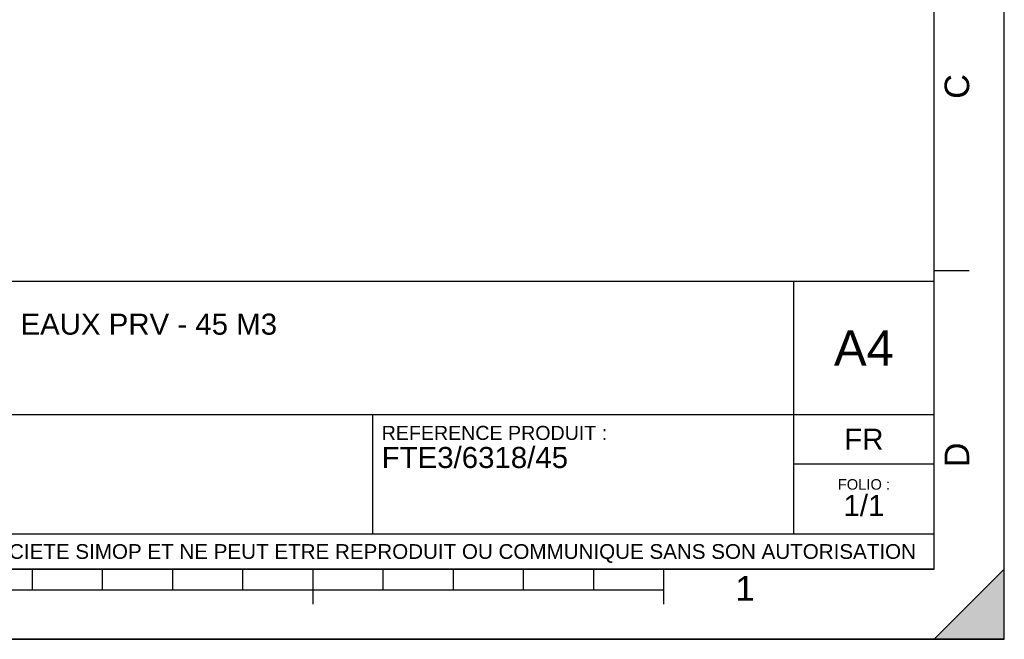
# Model space of a CAD drawing. Header units: millimetres. Extents: x 0 to 297, y 0 to 210.
# Tile 14 of 27: x 157 to 297, y 0 to 88. Entities that reach past the tile are written whole.
import ezdxf

# ---------------------------------------------------------------- set-up
doc = ezdxf.new("R2010")
doc.units = ezdxf.units.MM
doc.header["$LTSCALE"] = 16.335
doc.layers.get('0').update_dxf_attribs({"linetype": 'CONTINUOUS'})
doc.styles.get("Standard").update_dxf_attribs({"font": 'arial.ttf'})
doc.styles.add('TEXTSTYLE_2', font='arial.ttf')

# ---------------------------------------------------------------- blocks, each defined once
blk = doc.blocks.new('MARGEA4_BL0', base_point=(148.51, 105.01))
at = {"color": 7, "linetype": 'Continuous'}
for p, q in [((297.01, 0.01), (297.01, 210.01)), ((297.01, 0.01), (297.01, 210.01)), ((287.01, 10.01), (287.01, 200.01)), ((292.01, 52.51), (287.01, 52.51)), ((287.01, 10.01), (10.01, 10.01)), ((158.51, 7.01), (158.51, 10.01)), ((168.51, 7.01), (168.51, 10.01)), ((178.51, 7.01), (178.51, 10.01)), ((188.51, 7.01), (188.51, 10.01)), ((198.51, 5.01), (198.51, 10.01)), ((208.51, 7.01), (208.51, 10.01)), ((218.51, 7.01), (218.51, 10.01)), ((228.51, 7.01), (228.51, 10.01)), ((238.51, 7.01), (238.51, 10.01)), ((248.51, 5.01), (248.51, 10.01)), ((297.01, 10.01), (287.01, 0.01)), ((297.01, 10.01), (287.01, 0.01)), ((297.01, 0.01), (297.01, 10.01)), ((248.51, 7.01), (48.51, 7.01)), ((297.01, 0.01), (0.01, 0.01)), ((297.01, 0.01), (0.01, 0.01)), ((287.01, 0.01), (297.01, 0.01))]:
    blk.add_line(p, q, dxfattribs=at)
blk.add_solid([(297.01, 10.01), (287.01, 0.01), (297.01, 0.01)], dxfattribs=at)
at = {"color": 7, "linetype": 'Continuous', "style": 'TEXTSTYLE_2', "oblique": 0}
for s, p in [('C', (292.01, 77.01)), ('D', (292.01, 24.51))]:
    blk.add_text(s, height=3.5, rotation=90, dxfattribs=at).set_placement(p)
blk.add_text('1', height=3.5, dxfattribs=at).set_placement((258.71, 5.52))
blk = doc.blocks.new('*T6')
at = {"color": 7, "linetype": 'Continuous'}
for p, q in [((0, 0), (0, 41)), ((0, 41), (190, 41)), ((25, 22), (25, 41)), ((170, 5), (170, 41)), ((190, 0), (190, 41)), ((0, 31.5), (25, 31.5)), ((0, 22), (190, 22)), ((110, 5), (110, 22)), ((170, 15), (190, 15)), ((0, 5), (190, 5)), ((0, 0), (190, 0))]:
    blk.add_line(p, q, dxfattribs=at)
at = {"color": 7, "linetype": 'Continuous', "line_spacing_factor": 0.9}
for s, insert, char_height, width, attachment_point in [('ECHELLE :\\P\\H2.5;7:500', (1.28, 39.4), 2, 28.5204, 1), ('TITRE :\\P\\H3.0;FOSSE TOUTES EAUX PRV - 45 M3', (26.28, 39.4), 2, 139.8959, 1), ('A4', (180, 34), 5, 17.0632, 2), ('REFERENCE PRODUIT :\\P\\H3.0;FTE3/6318/45', (111.28, 20.4), 2, 64.1338, 1), ('FR', (180, 20), 3, 11.1524, 2), ('FOLIO :  \\P\\H3.0;1/1', (180, 12.81), 1.5, 17.197, 2), ('CE PLAN EST LA PROPRIETE DE LA SOCIETE SIMOP ET NE PEUT ETRE REPRODUIT OU COMMUNIQUE SANS SON AUTORISATION', (95, 3.55), 2.1, 368.8974, 2)]:
    blk.add_mtext(s, dxfattribs=dict(at, insert=insert, char_height=char_height, width=width, attachment_point=attachment_point))

msp = doc.modelspace()

# ---------------------------------------------------------------- linework, layer by layer
at = {"color": 7, "linetype": 'Continuous'}
for p, q in [((297, 0), (297, 210)), ((297.01, 0.01), (297.01, 200.01)), ((0, 0), (297, 0))]:
    msp.add_line(p, q, dxfattribs=at)

# ---------------------------------------------------------------- block references
msp.add_blockref('MARGEA4_BL0', (148.51, 105.01), dxfattribs=at)
msp.add_blockref('*T6', (97.01, 10.01))

doc.saveas('drawing.dxf')
